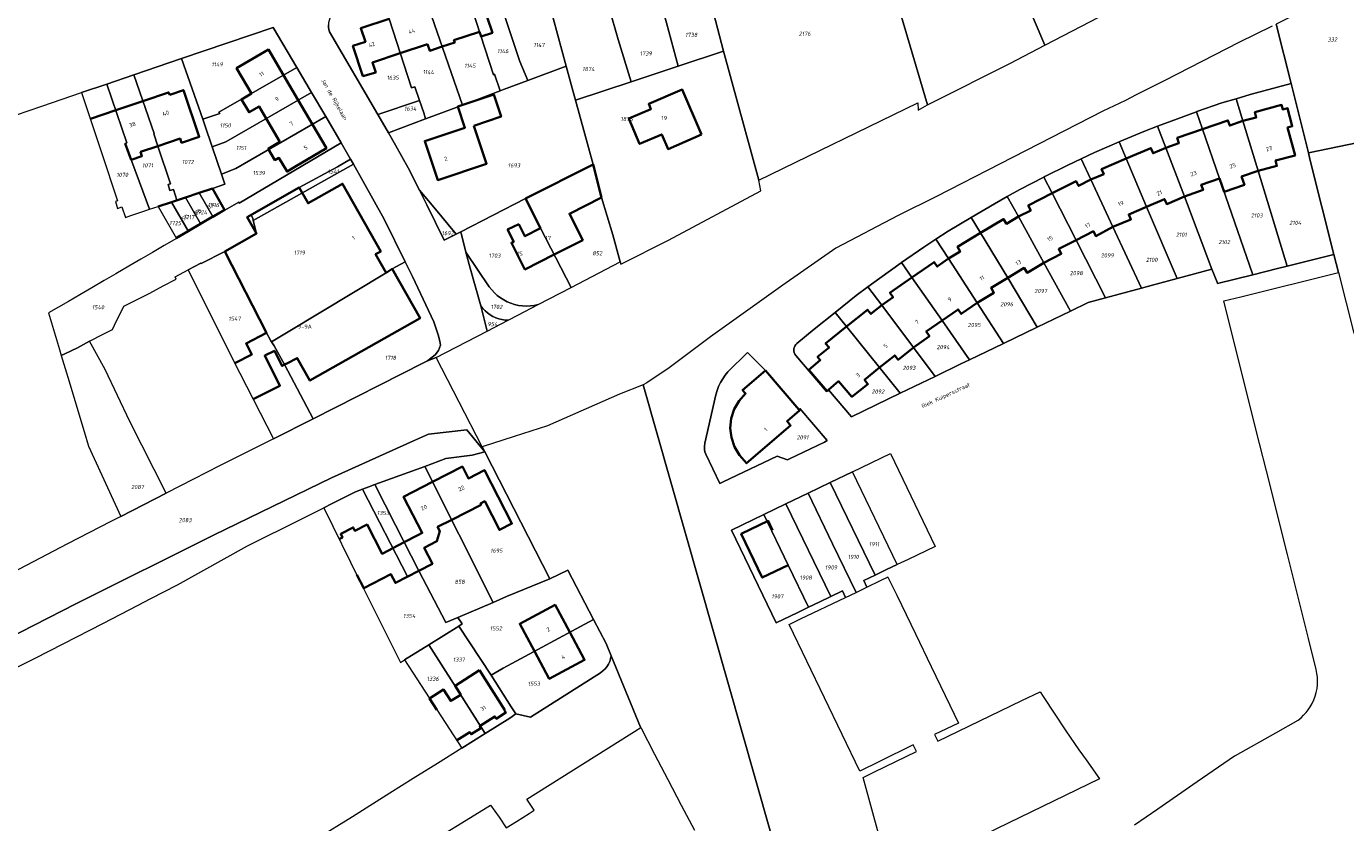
# Model space of a CAD drawing. Header units: metres. Extents: x 125062 to 132125, y 450617 to 454542.
# Tile 3 of 34: x 125256 to 125545, y 451141 to 451315. Entities that reach past the tile are written whole.
import ezdxf
from ezdxf.enums import TextEntityAlignment as Align

# ---------------------------------------------------------------- set-up
doc = ezdxf.new("R2010")
doc.units = ezdxf.units.M
doc.layers.get('Defpoints').update_dxf_attribs({"color": 151})
for name, color, linetype, lineweight in [('B-XX-KG-GRENS_PERCEEL-GV', 150, 'Continuous', 18), ('B-XX-KG-GRENS_PERCEEL-S', 150, 'Continuous', 25), ('B-XX-OG-BEBOUWING-G', 7, 'Continuous', 35), ('B-XX-OG-BEBOUWING_HUISNUMMER-T18', 7, 'Continuous', 18), ('B-XX-OG-BEBOUWING_STRAATNAAM-T18', 7, 'Continuous', 18)]:
    doc.layers.add(name, color=color, linetype=linetype, lineweight=lineweight)
doc.styles.add('NLCS-ISO', font='NLCS-ISO.ttf', dxfattribs={"height": 1.8})
doc.styles.add('NLCS-ISO-M-T18', font='NLCS-ISO.ttf', dxfattribs={"height": 1.8})

# ---------------------------------------------------------------- blocks, each defined once
blk = doc.blocks.new('SKG-PERCEELNUMMER-SO')
at = {"layer": 'Defpoints'}
blk.add_point((0, 0), dxfattribs=at)
at = {"style": 'NLCS-ISO', "oblique": 10, "flags": 1}
blk.add_attdef('GEMEENTECODE', text='', height=1.8, dxfattribs=at).set_placement((-0.5, 2.55), align=Align.MIDDLE_RIGHT)
at = {"style": 'NLCS-ISO', "oblique": 10}
blk.add_attdef('PERCEELNUMMER', text='', height=1.8, dxfattribs=at).set_placement((0, 0), align=Align.MIDDLE_CENTER)
at = {"style": 'NLCS-ISO', "oblique": 10, "flags": 1}
blk.add_attdef('SECTIE', text='', height=1.8, dxfattribs=at).set_placement((0.5, 2.5), align=Align.MIDDLE_LEFT)

msp = doc.modelspace()

# ---------------------------------------------------------------- linework, layer by layer
at = {"layer": 'B-XX-KG-GRENS_PERCEEL-GV'}
for points in [[(125397.104, 451353.892), (125397.769, 451351.475), (125399.871, 451343.834), (125404.68, 451326.35), (125406.45, 451320.11), (125409.059, 451310.045), (125416.801, 451281.821), (125451.586, 451298.782), (125451.701, 451297.182), (125453.737, 451298.289), (125442.734, 451335.693), (125438.795, 451349.081), (125438.236, 451350.983), (125434.284, 451364.742), (125417.549, 451359.819)], [(125479.415, 451311.348), (125489.401, 451316.575), (125494.344, 451319.145), (125493.367, 451323.023), (125492.453, 451325.793), (125487.234, 451345.642), (125484.221, 451357.104), (125464.342, 451346.845)], [(125453.737, 451298.289), (125454.611, 451298.764), (125471.792, 451307.358), (125479.415, 451311.348), (125464.342, 451346.845), (125442.734, 451335.693)], [(125399.871, 451343.834), (125389.436, 451340.438), (125394.61, 451323.11), (125396.54, 451316.25), (125399.143, 451306.771), (125409.059, 451310.045), (125406.45, 451320.11), (125404.68, 451326.35)], [(125378.733, 451336.955), (125384.03, 451319.49), (125386.01, 451312.65), (125388.844, 451303.37), (125399.143, 451306.771), (125396.54, 451316.25), (125394.61, 451323.11), (125389.436, 451340.438)], [(125367.454, 451333.284), (125368.923, 451327.915), (125374.608, 451306.812), (125376.132, 451301.155), (125376.63, 451299.336), (125388.844, 451303.37), (125386.01, 451312.65), (125384.03, 451319.49), (125378.733, 451336.955)], [(125357.175, 451329.864), (125364.476, 451307.8), (125366.193, 451303.661), (125374.608, 451306.812), (125368.923, 451327.915), (125367.454, 451333.284), (125365.852, 451332.763)], [(125351.242, 451327.883), (125358.696, 451304.899), (125358.874, 451305.018), (125360.148, 451301.396), (125360.892, 451301.677), (125366.193, 451303.661), (125364.476, 451307.8), (125357.175, 451329.864)], [(125351.872, 451298.278), (125360.148, 451301.396), (125358.874, 451305.018), (125358.696, 451304.899), (125351.242, 451327.883), (125345.355, 451325.916), (125342.609, 451325.005)], [(125530.093, 451315.953), (125533.354, 451302.964), (125537.164, 451287.787), (125550.254, 451290.543), (125555.749, 451291.567), (125553.279, 451303.259), (125551.123, 451315.77), (125552.038, 451318.597), (125550.362, 451326.383), (125540.102, 451320.995)], [(125334.204, 451322.215), (125340.689, 451302.021), (125341.473, 451302.283), (125342.489, 451299.24), (125343.394, 451296.529), (125343.809, 451295.244), (125345.996, 451296.064), (125351.872, 451298.278), (125342.609, 451325.005)], [(125322.781, 451314.311), (125333.364, 451296.164), (125342.489, 451299.24), (125341.473, 451302.283), (125340.689, 451302.021), (125334.204, 451322.215), (125324.08, 451318.854), (125323.692, 451318.526), (125323.351, 451318.15), (125323.062, 451317.733), (125322.829, 451317.281), (125322.658, 451316.803), (125322.551, 451316.307), (125322.509, 451315.801), (125322.534, 451315.294), (125322.625, 451314.794)], [(125294.986, 451295.147), (125298.725, 451296.441), (125298.547, 451296.68), (125315.631, 451306.481), (125310.459, 451315.282), (125290.354, 451308.438)], [(125289.333, 451277.423), (125291.224, 451278.052), (125294.202, 451279.043), (125297.143, 451280.022), (125299.855, 451280.924), (125299.102, 451283.128), (125297.062, 451289.098), (125295.445, 451293.831), (125294.986, 451295.147), (125290.354, 451308.438), (125279.919, 451304.886), (125284.333, 451292.021), (125284.253, 451291.99), (125285.165, 451289.293), (125287.918, 451280.99), (125287.441, 451280.872), (125287.796, 451279.561), (125288.63, 451279.797)], [(125416.801, 451281.821), (125409.059, 451310.045), (125399.143, 451306.771), (125388.844, 451303.37), (125376.63, 451299.336), (125380.474, 451285.278), (125382.326, 451278.033), (125384.794, 451269.856), (125386.435, 451263.958), (125386.557, 451263.432), (125397.016, 451268.668), (125417.261, 451279.519)], [(125315.631, 451306.481), (125298.547, 451296.68), (125298.725, 451296.441), (125294.986, 451295.147), (125295.445, 451293.831), (125297.062, 451289.098), (125300.082, 451290.244), (125318.854, 451300.995)], [(125376.63, 451299.336), (125376.132, 451301.155), (125374.608, 451306.812), (125366.193, 451303.661), (125360.892, 451301.677), (125360.148, 451301.396), (125351.872, 451298.278), (125345.996, 451296.064), (125343.809, 451295.244), (125335.676, 451292.199), (125337.24, 451289.517), (125339.956, 451284.532), (125342.443, 451279.604), (125345.599, 451275.937), (125350.493, 451269.993), (125351.528, 451270.525), (125365.696, 451277.802), (125380.474, 451285.278)], [(125278.062, 451273.672), (125279.223, 451274.058), (125282.292, 451275.08), (125283.367, 451275.438), (125278.031, 451289.886), (125278.395, 451290.009), (125273.961, 451302.858), (125268.473, 451300.99), (125272.755, 451288.102), (125276.3, 451277.273), (125275.883, 451277.155), (125276.357, 451275.605), (125277.25, 451275.96)], [(125285.245, 451276.062), (125288.136, 451277.024), (125289.333, 451277.423), (125288.63, 451279.797), (125287.796, 451279.561), (125287.441, 451280.872), (125287.918, 451280.99), (125285.165, 451289.293), (125284.253, 451291.99), (125284.333, 451292.021), (125279.919, 451304.886), (125273.961, 451302.858), (125278.395, 451290.009), (125278.031, 451289.886), (125283.367, 451275.438)], [(125533.354, 451302.964), (125524.391, 451300.572), (125521.296, 451299.658), (125522.788, 451294.783), (125526.128, 451283.866), (125532.509, 451263.008), (125542.744, 451265.566), (125537.501, 451286.445), (125537.164, 451287.787)], [(125559.223, 451279.871), (125553.279, 451303.259), (125555.749, 451291.567), (125550.254, 451290.543), (125537.164, 451287.787), (125537.501, 451286.445), (125542.744, 451265.566), (125543.738, 451261.606), (125547.077, 451248.305), (125560.248, 451251.832), (125565.96, 451253.363), (125562.278, 451267.852)], [(125299.102, 451283.128), (125302.213, 451284.402), (125321.947, 451295.731), (125318.854, 451300.995), (125300.082, 451290.244), (125297.062, 451289.098)], [(125521.296, 451299.658), (125518.219, 451298.75), (125512.707, 451296.84), (125512.644, 451296.817), (125513.968, 451292.987), (125517.694, 451282.21), (125524.985, 451261.122), (125530.398, 451262.48), (125532.509, 451263.008), (125526.128, 451283.866), (125522.788, 451294.783)], [(125335.676, 451292.199), (125343.809, 451295.244), (125343.394, 451296.529), (125342.489, 451299.24), (125333.364, 451296.164)], [(125512.644, 451296.817), (125507.13, 451294.776), (125504.128, 451293.617), (125505.93, 451288.937), (125510.038, 451278.271), (125515.989, 451262.336), (125517.141, 451259.481), (125517.215, 451259.172), (125524.985, 451261.122), (125517.694, 451282.21), (125513.968, 451292.987)], [(125297.143, 451280.022), (125299.853, 451275.235), (125302.87, 451276.992), (125302.991, 451276.82), (125325.302, 451290.022), (125321.947, 451295.731), (125302.213, 451284.402), (125299.102, 451283.128), (125299.855, 451280.924)], [(125504.128, 451293.617), (125501.135, 451292.461), (125495.87, 451290.272), (125495.7, 451290.197), (125497.255, 451286.535), (125501.727, 451276.003), (125508.397, 451260.294), (125515.989, 451262.336), (125510.038, 451278.271), (125505.93, 451288.937)], [(125261.213, 451252.739), (125263.613, 451244.736), (125264.017, 451243.404), (125264.809, 451243.764), (125267.557, 451245.085), (125270.228, 451246.532), (125273.221, 451248.06), (125275.24, 451249.154), (125275.687, 451250.069), (125277.716, 451254.224), (125280.38, 451255.561), (125283.383, 451257.068), (125286.319, 451258.658), (125289.199, 451260.175), (125288.936, 451260.675), (125291.822, 451262.195), (125294.582, 451263.648), (125294.639, 451263.539), (125299.808, 451266.218), (125306.76, 451270.134), (125306.059, 451272.961), (125305.942, 451273.434), (125305.631, 451274.233), (125316.146, 451280.18), (125324.504, 451284.77), (125327.367, 451286.409), (125325.302, 451290.022), (125302.991, 451276.82), (125302.87, 451276.992), (125299.853, 451275.235), (125297.27, 451273.732), (125294.558, 451272.153), (125291.908, 451270.61), (125289.248, 451269.061), (125286.587, 451267.512), (125283.98, 451265.994), (125281.444, 451264.518), (125278.779, 451262.966), (125275.959, 451261.324), (125273.4, 451259.834), (125270.674, 451258.247), (125268.082, 451256.738), (125265.585, 451255.284)], [(125495.7, 451290.197), (125490.328, 451287.845), (125487.402, 451286.491), (125489.516, 451281.953), (125494.351, 451271.575), (125500.587, 451258.189), (125502.703, 451258.763), (125508.397, 451260.294), (125501.727, 451276.003), (125497.255, 451286.535)], [(125306.059, 451272.961), (125306.76, 451270.134), (125299.808, 451266.218), (125308.942, 451248.365), (125309.877, 451246.625), (125310.033, 451246.408), (125313.692, 451248.638), (125335.145, 451261.555), (125336.504, 451262.395), (125339.37, 451263.918), (125334.729, 451273.304), (125330.141, 451281.553), (125327.985, 451285.328)], [(125327.985, 451285.328), (125327.367, 451286.409), (125324.504, 451284.77), (125316.146, 451280.18), (125305.631, 451274.233), (125305.942, 451273.434), (125306.059, 451272.961)], [(125382.326, 451278.033), (125380.474, 451285.278), (125365.696, 451277.802), (125368.989, 451271.293), (125375.67, 451258.329), (125386.435, 451263.958), (125384.794, 451269.856)], [(125487.402, 451286.491), (125484.484, 451285.14), (125479.407, 451282.614), (125479.211, 451282.512), (125481.029, 451278.946), (125486.255, 451268.693), (125492.7, 451256.049), (125500.587, 451258.189), (125494.351, 451271.575), (125489.516, 451281.953)], [(125479.211, 451282.512), (125473.976, 451279.776), (125471.2, 451278.233), (125473.632, 451273.833), (125479.207, 451263.747), (125485.058, 451253.163), (125488.918, 451255.023), (125492.7, 451256.049), (125486.255, 451268.693), (125481.029, 451278.946)], [(125294.202, 451279.043), (125297.27, 451273.732), (125299.853, 451275.235), (125297.143, 451280.022)], [(125342.443, 451279.604), (125344.052, 451276.418), (125347.906, 451268.665), (125350.493, 451269.993), (125345.599, 451275.937)], [(125288.136, 451277.024), (125285.245, 451276.062), (125289.248, 451269.061), (125291.908, 451270.61)], [(125288.136, 451277.024), (125291.908, 451270.61), (125294.558, 451272.153), (125291.224, 451278.052), (125289.333, 451277.423)], [(125291.224, 451278.052), (125294.558, 451272.153), (125297.27, 451273.732), (125294.202, 451279.043)], [(125357.749, 451258.487), (125358.279, 451257.802), (125358.866, 451257.165), (125359.505, 451256.581), (125360.193, 451256.054), (125360.923, 451255.588), (125361.691, 451255.187), (125362.49, 451254.854), (125363.315, 451254.591), (125364.16, 451254.4), (125365.018, 451254.282), (125365.884, 451254.239), (125366.749, 451254.271), (125367.609, 451254.377), (125368.456, 451254.557), (125375.67, 451258.329), (125368.989, 451271.293), (125365.696, 451277.802), (125351.528, 451270.525), (125352.653, 451266.069)], [(125471.2, 451278.233), (125468.378, 451276.665), (125463.319, 451273.639), (125465.352, 451270.263), (125471.292, 451260.4), (125477.767, 451249.649), (125485.058, 451253.163), (125479.207, 451263.747), (125473.632, 451273.833)], [(125470.363, 451246.08), (125477.767, 451249.649), (125471.292, 451260.4), (125465.352, 451270.263), (125463.319, 451273.639), (125458.271, 451270.619), (125455.587, 451268.866), (125458.33, 451264.636), (125464.602, 451254.964)], [(125462.939, 451242.502), (125470.363, 451246.08), (125464.602, 451254.964), (125458.33, 451264.636), (125455.587, 451268.866), (125452.923, 451267.126), (125448.036, 451263.788), (125450.329, 451260.513), (125456.938, 451251.073)], [(125299.808, 451266.218), (125294.639, 451263.539), (125294.582, 451263.648), (125291.822, 451262.195), (125301.653, 451242.421), (125310.516, 451225.185), (125319.178, 451229.552), (125312.936, 451241.435), (125310.649, 451245.55), (125310.033, 451246.408), (125309.877, 451246.625), (125308.942, 451248.365)], [(125357.749, 451258.487), (125352.653, 451266.069), (125353.55, 451262.515), (125355.915, 451254.29), (125356.344, 451253.732), (125356.824, 451253.218), (125357.351, 451252.752), (125357.92, 451252.339), (125358.527, 451251.982), (125359.164, 451251.686), (125359.828, 451251.452), (125360.511, 451251.282), (125361.206, 451251.179), (125361.909, 451251.143), (125364.034, 451252.245), (125368.456, 451254.557), (125367.609, 451254.377), (125366.749, 451254.271), (125365.884, 451254.239), (125365.018, 451254.282), (125364.16, 451254.4), (125363.315, 451254.591), (125362.49, 451254.854), (125361.691, 451255.187), (125360.923, 451255.588), (125360.193, 451256.054), (125359.505, 451256.581), (125358.866, 451257.165), (125358.279, 451257.802)], [(125310.033, 451246.408), (125310.649, 451245.55), (125312.936, 451241.435), (125319.178, 451229.552), (125343.321, 451241.831), (125344.22, 451242.285), (125344.972, 451242.866), (125345.916, 451243.54), (125346.642, 451244.515), (125347.07, 451245.711), (125346.896, 451246.591), (125346.571, 451247.914), (125345.608, 451250.807), (125340.939, 451260.743), (125339.37, 451263.918), (125336.504, 451262.395), (125335.145, 451261.555), (125313.692, 451248.638)], [(125455.387, 451238.859), (125461.052, 451241.593), (125462.939, 451242.502), (125456.938, 451251.073), (125450.329, 451260.513), (125448.036, 451263.788), (125447.972, 451263.744), (125443.255, 451260.379), (125440.691, 451258.45), (125443.708, 451254.428), (125450.631, 451245.199)], [(125433.505, 451252.862), (125436.003, 451249.763), (125443.247, 451240.777), (125447.76, 451235.178), (125455.387, 451238.859), (125450.631, 451245.199), (125443.708, 451254.428), (125440.691, 451258.45), (125438.139, 451256.531)], [(125355.915, 451254.29), (125357.32, 451248.762), (125361.909, 451251.143), (125361.206, 451251.179), (125360.511, 451251.282), (125359.828, 451251.452), (125359.164, 451251.686), (125358.527, 451251.982), (125357.92, 451252.339), (125357.351, 451252.752), (125356.824, 451253.218), (125356.344, 451253.732)], [(125432.014, 451235.898), (125437.091, 451230.029), (125447.76, 451235.178), (125443.247, 451240.777), (125436.003, 451249.763), (125433.505, 451252.862), (125428.875, 451249.197), (125425.13, 451246.068), (125424.877, 451245.802), (125424.679, 451245.494), (125424.542, 451245.154), (125424.472, 451244.795), (125424.47, 451244.428), (125424.537, 451244.068), (125424.67, 451243.726), (125424.865, 451243.416), (125431.595, 451235.529)], [(125264.017, 451243.404), (125265.442, 451238.707), (125269.055, 451226.796), (125270.012, 451223.557), (125277.034, 451208.197), (125287.019, 451213.283), (125279.002, 451228.97), (125273.607, 451240.36), (125270.228, 451246.532), (125267.557, 451245.085), (125264.809, 451243.764)], [(125431.548, 451224.65), (125431.746, 451224.831), (125425.767, 451231.831), (125425.524, 451231.624), (125418.249, 451240.141), (125414.339, 451244.101), (125410.027, 451239.849), (125409.42, 451239.113), (125408.875, 451238.331), (125408.396, 451237.506), (125407.984, 451236.646), (125407.645, 451235.755), (125407.378, 451234.839), (125404.958, 451224.191), (125404.864, 451223.467), (125404.865, 451222.871), (125404.964, 451222.349), (125405.187, 451221.786), (125408.22, 451215.38), (125408.954, 451215.728), (125420.834, 451221.358), (125423.085, 451220.567), (125423.537, 451220.781), (125431.183, 451224.455)], [(125404.865, 451222.871), (125404.864, 451223.467), (125404.958, 451224.191), (125407.378, 451234.839), (125407.645, 451235.755), (125407.984, 451236.646), (125408.396, 451237.506), (125408.875, 451238.331), (125409.42, 451239.113), (125410.027, 451239.849), (125414.339, 451244.101), (125418.249, 451240.141), (125425.524, 451231.624), (125425.767, 451231.831), (125431.746, 451224.831), (125431.548, 451224.65), (125431.183, 451224.455), (125423.537, 451220.781), (125423.085, 451220.567), (125420.834, 451221.358), (125408.954, 451215.728), (125408.22, 451215.38), (125405.187, 451221.786), (125404.964, 451222.349)], [(125371.016, 451194.49), (125356.758, 451222.301), (125354.003, 451221.603), (125348.246, 451220.834), (125343.64, 451219.15), (125358.634, 451189.369), (125361.562, 451190.614)], [(125350.876, 451186.069), (125358.634, 451189.369), (125343.64, 451219.15), (125332.675, 451215.142), (125337.183, 451206.288), (125342.35, 451196.288), (125348.214, 451184.937)], [(125447.116, 451197.647), (125437.333, 451217.947), (125432.435, 451215.592), (125442.258, 451195.344), (125444.318, 451196.312), (125444.773, 451196.526)], [(125351.054, 451184.17), (125351.786, 451184.629), (125350.876, 451186.069), (125348.214, 451184.937), (125342.35, 451196.288), (125339.842, 451194.992), (125329.976, 451214.157), (125328.427, 451213.592), (125323.213, 451210.948), (125321.495, 451210.092), (125329.36, 451194.163), (125338.279, 451176.168), (125339.201, 451176.745), (125344.488, 451180.058)], [(125329.976, 451214.157), (125339.842, 451194.992), (125342.35, 451196.288), (125337.183, 451206.288), (125332.675, 451215.142), (125331.393, 451214.673)], [(125438.136, 451191.554), (125432.928, 451202.206), (125427.57, 451213.253), (125422.703, 451210.913), (125432.54, 451190.631), (125435.088, 451191.86), (125435.797, 451190.412)], [(125440.473, 451192.694), (125439.753, 451194.166), (125442.258, 451195.344), (125432.435, 451215.592), (125427.57, 451213.253), (125432.928, 451202.206), (125438.136, 451191.554)], [(125432.54, 451190.631), (125422.703, 451210.913), (125417.868, 451208.588), (125423.196, 451197.523), (125427.661, 451188.285), (125430.005, 451189.409)], [(125427.661, 451188.285), (125423.196, 451197.523), (125417.868, 451208.588), (125410.821, 451205.2), (125420.575, 451184.886), (125425.314, 451187.159)], [(125371.016, 451194.49), (125361.562, 451190.614), (125358.634, 451189.369), (125350.876, 451186.069), (125351.786, 451184.629), (125351.054, 451184.17), (125358.149, 451173.407), (125360.806, 451174.936), (125380.601, 451185.618), (125374.953, 451196.416)], [(125356.847, 451160.637), (125362.25, 451164.022), (125363.536, 451164.934), (125362.54, 451166.517), (125358.149, 451173.407), (125351.054, 451184.17), (125344.488, 451180.058), (125350.448, 451170.817)], [(125382.13, 451173.968), (125382.643, 451174.349), (125383.107, 451174.789), (125383.514, 451175.282), (125383.858, 451175.821), (125384.135, 451176.397), (125384.34, 451177.002), (125384.471, 451177.628), (125383.352, 451180.36), (125380.601, 451185.618), (125360.806, 451174.936), (125358.149, 451173.407), (125362.54, 451166.517), (125363.536, 451164.934), (125366.789, 451164.194)], [(125351.713, 451157.422), (125356.847, 451160.637), (125350.448, 451170.817), (125344.488, 451180.058), (125339.201, 451176.745)]]:
    msp.add_lwpolyline(points, close=True, dxfattribs=at)
for points in [[(125254.178, 451296.124), (125256.801, 451297.017), (125259.728, 451298.013), (125268.473, 451300.99), (125273.961, 451302.858), (125279.919, 451304.886), (125290.354, 451308.438), (125310.459, 451315.282), (125315.631, 451306.481), (125318.854, 451300.995), (125321.947, 451295.731), (125325.302, 451290.022), (125327.367, 451286.409), (125327.985, 451285.328), (125330.141, 451281.553), (125334.729, 451273.304), (125339.37, 451263.918), (125340.939, 451260.743), (125345.608, 451250.807), (125346.571, 451247.914), (125346.896, 451246.591), (125347.07, 451245.711), (125346.642, 451244.515), (125345.916, 451243.54), (125344.972, 451242.866), (125344.22, 451242.285), (125346.124, 451242.955), (125357.32, 451248.762), (125355.915, 451254.29), (125353.55, 451262.515), (125352.653, 451266.069), (125351.528, 451270.525), (125350.493, 451269.993), (125347.906, 451268.665), (125344.052, 451276.418), (125342.443, 451279.604), (125339.956, 451284.532), (125337.24, 451289.517), (125335.676, 451292.199), (125333.364, 451296.164), (125322.781, 451314.311), (125322.625, 451314.794), (125322.534, 451315.294), (125322.509, 451315.801)], [(125529.216, 451315.512), (125521.893, 451311.957), (125505.688, 451303.681), (125499.409, 451300.481), (125497.059, 451299.283), (125492.119, 451296.913), (125469.618, 451285.401), (125455.671, 451278.211), (125447.293, 451274.062), (125433.646, 451266.945), (125422.044, 451258.841), (125406.22, 451247.537), (125397.15, 451240.717), (125392.229, 451237.472), (125391.426, 451236.977), (125440.774, 451063.71)], [(125499.031, 451140.661), (125504.168, 451144.185), (125512.808, 451150.111), (125520.983, 451155.722), (125521.173, 451155.829), (125530.004, 451160.821), (125534.921, 451163.601), (125535.535, 451164.096), (125536.11, 451164.635), (125536.644, 451165.215), (125537.132, 451165.834), (125537.574, 451166.487), (125537.997, 451167.233), (125538.359, 451168.011), (125538.657, 451168.816), (125538.889, 451169.642), (125539.054, 451170.483), (125539.15, 451171.336), (125539.176, 451172.166), (125539.138, 451172.996), (125539.035, 451173.82), (125538.868, 451174.633), (125537.159, 451181.457), (125532.554, 451199.844), (125527.96, 451218.188), (125526.457, 451224.189), (125523.249, 451236.916), (125518.597, 451255.371), (125522.386, 451256.269), (125543.738, 451261.606), (125542.744, 451265.566), (125532.509, 451263.008), (125530.398, 451262.48), (125524.985, 451261.122), (125517.215, 451259.172), (125517.141, 451259.481), (125515.989, 451262.336), (125508.397, 451260.294), (125502.703, 451258.763), (125500.587, 451258.189), (125492.7, 451256.049), (125488.918, 451255.023), (125485.058, 451253.163), (125477.767, 451249.649), (125470.363, 451246.08), (125462.939, 451242.502), (125461.052, 451241.593), (125455.387, 451238.859), (125447.76, 451235.178), (125437.091, 451230.029), (125432.014, 451235.898), (125431.595, 451235.529), (125424.865, 451243.416), (125424.67, 451243.726), (125424.537, 451244.068), (125424.47, 451244.428), (125424.472, 451244.795), (125424.542, 451245.154), (125424.679, 451245.494), (125424.877, 451245.802), (125425.13, 451246.068), (125428.875, 451249.197), (125433.505, 451252.862), (125438.139, 451256.531), (125440.691, 451258.45), (125443.255, 451260.379), (125447.972, 451263.744), (125448.036, 451263.788), (125452.923, 451267.126), (125455.587, 451268.866), (125458.271, 451270.619), (125463.319, 451273.639), (125468.378, 451276.665), (125471.2, 451278.233), (125473.976, 451279.776), (125479.211, 451282.512), (125479.407, 451282.614), (125484.484, 451285.14), (125487.402, 451286.491), (125490.328, 451287.845), (125495.7, 451290.197), (125495.87, 451290.272), (125501.135, 451292.461), (125504.128, 451293.617), (125507.13, 451294.776), (125512.644, 451296.817), (125512.707, 451296.84), (125518.219, 451298.75), (125521.296, 451299.658), (125524.391, 451300.572), (125533.354, 451302.964), (125530.093, 451315.953)], [(125233.775, 451171.996), (125267.223, 451189.038), (125297.338, 451204.106), (125323.183, 451216.65), (125341.13, 451224.731), (125344.424, 451226.183), (125352.855, 451227.123), (125356.758, 451222.301), (125356.175, 451223.438), (125346.124, 451242.955), (125344.22, 451242.285), (125343.321, 451241.831), (125319.178, 451229.552), (125310.516, 451225.185), (125304.534, 451222.178), (125300.601, 451220.201), (125298.694, 451219.23), (125292.967, 451216.313), (125287.019, 451213.283), (125277.034, 451208.197), (125275.327, 451207.328), (125274.877, 451207.094), (125265.368, 451202.147), (125248.717, 451193.485)], [(125440.774, 451063.71), (125391.426, 451236.977), (125386.263, 451234.984), (125370.492, 451228.03), (125363.226, 451225.7), (125356.175, 451223.438), (125356.758, 451222.301), (125371.016, 451194.49), (125374.953, 451196.416), (125380.601, 451185.618), (125383.352, 451180.36), (125384.471, 451177.628), (125390.859, 451162.035), (125390.914, 451161.929), (125393.951, 451156.126), (125396.849, 451150.589), (125399.804, 451144.942), (125402.676, 451139.453)], [(125249.228, 451172.586), (125258.302, 451177.176), (125264.434, 451180.278), (125273.284, 451184.837), (125280.683, 451188.649), (125283.665, 451190.187), (125289.489, 451193.191), (125304.8, 451201.769), (125305.943, 451202.339), (125315.505, 451207.106), (125321.495, 451210.092), (125323.213, 451210.948), (125328.427, 451213.592), (125329.976, 451214.157), (125331.393, 451214.673), (125332.675, 451215.142), (125343.64, 451219.15), (125348.246, 451220.834), (125354.003, 451221.603), (125356.758, 451222.301), (125352.855, 451227.123), (125344.424, 451226.183), (125341.13, 451224.731), (125323.183, 451216.65), (125297.338, 451204.106), (125267.223, 451189.038), (125233.775, 451171.996)], [(125444.915, 451131.813), (125439.621, 451151.021), (125442.132, 451152.248), (125446.8, 451154.498), (125451.323, 451156.69), (125450.608, 451158.157), (125443.241, 451154.509), (125438.93, 451152.417), (125423.462, 451184.511), (125425.949, 451185.723), (125435.797, 451190.412), (125435.088, 451191.86), (125432.54, 451190.631), (125430.005, 451189.409), (125427.661, 451188.285), (125425.314, 451187.159), (125420.575, 451184.886), (125410.821, 451205.2), (125417.868, 451208.588), (125422.703, 451210.913), (125427.57, 451213.253), (125432.435, 451215.592), (125437.333, 451217.947), (125445.615, 451221.929), (125455.404, 451201.62), (125449.461, 451198.769), (125447.116, 451197.647), (125444.773, 451196.526), (125444.318, 451196.312), (125442.258, 451195.344), (125439.753, 451194.166), (125440.473, 451192.694), (125443.449, 451194.148), (125445.082, 451194.926), (125445.03, 451194.892), (125447.005, 451190.955), (125451.086, 451182.48), (125454.539, 451175.353), (125458.631, 451166.872), (125460.551, 451162.898), (125455.288, 451160.426), (125456.001, 451158.959), (125460.506, 451161.143), (125465.18, 451163.385), (125469.708, 451165.595), (125474.38, 451167.849), (125478.433, 451169.791), (125479.085, 451168.727), (125484.063, 451161.208), (125486.899, 451157.085), (125488.49, 451154.864), (125491.423, 451150.705), (125448.835, 451130.071)], [(125347.234, 451138.292), (125352.716, 451141.687), (125358.007, 451144.964), (125359.948, 451142.301), (125361.429, 451139.982), (125363.705, 451141.408), (125366.466, 451143.14), (125367.569, 451143.841), (125366.011, 451146.29), (125390.914, 451161.929), (125390.859, 451162.035), (125384.471, 451177.628), (125384.34, 451177.002), (125384.135, 451176.397), (125383.858, 451175.821), (125383.514, 451175.282), (125383.107, 451174.789), (125382.643, 451174.349), (125382.13, 451173.968), (125366.789, 451164.194), (125363.536, 451164.934), (125362.25, 451164.022), (125356.847, 451160.637), (125351.713, 451157.422), (125346.408, 451154.099), (125341.079, 451150.76), (125335.953, 451147.549), (125327.786, 451142.433), (125319.991, 451137.551)]]:
    msp.add_lwpolyline(points, dxfattribs=at)
at = {"layer": 'B-XX-OG-BEBOUWING-G'}
for points in [[(125335.829, 451317.153), (125329.624, 451315.074), (125330.612, 451312.125), (125327.873, 451311.208), (125330.088, 451304.597), (125332.876, 451305.42), (125332.161, 451307.554), (125338.256, 451309.596)], [(125355.637, 451314.331), (125355.981, 451313.271), (125358.45, 451314.099), (125357.296, 451317.545), (125360.857, 451318.738)], [(125347.441, 451311.063), (125350.184, 451311.982), (125350.027, 451312.452), (125355.637, 451314.331)], [(125338.256, 451309.596), (125344.237, 451311.6)], [(125344.237, 451311.6), (125344.722, 451310.152), (125347.441, 451311.063)], [(125312.676, 451304.785), (125309.368, 451310.401), (125302.424, 451306.311), (125305.685, 451300.775)], [(125315.903, 451299.305), (125312.676, 451304.785)], [(125285.165, 451289.293), (125290.038, 451290.941), (125290.35, 451290.02), (125294.23, 451291.332), (125290.78, 451301.534), (125287.804, 451300.528), (125287.533, 451301.036), (125281.894, 451299.129)], [(125305.685, 451300.775), (125303.494, 451299.484), (125305.136, 451296.696), (125307.327, 451297.987), (125308.91, 451295.3)], [(125275.942, 451297.117), (125270.384, 451295.237)], [(125281.894, 451299.129), (125275.942, 451297.117)], [(125319.003, 451294.041), (125315.903, 451299.305)], [(125526.128, 451283.866), (125530.26, 451284.952), (125529.95, 451286.105), (125534.234, 451287.244), (125532.601, 451293.366), (125533.624, 451293.627), (125532.578, 451297.564), (125531.556, 451297.284), (125531.282, 451298.285), (125525.431, 451296.709), (125525.73, 451295.544), (125522.788, 451294.783)], [(125308.91, 451295.3), (125311.892, 451290.236)], [(125311.892, 451290.236), (125309.332, 451288.715), (125310.822, 451286.207), (125311.686, 451286.681), (125313.464, 451283.717), (125315.148, 451284.709), (125322.091, 451288.799), (125319.003, 451294.041)], [(125522.788, 451294.783), (125519.925, 451293.79), (125519.532, 451294.921), (125513.968, 451292.987)], [(125513.968, 451292.987), (125508.414, 451291.057), (125508.804, 451289.923), (125505.93, 451288.937)], [(125278.031, 451289.886), (125279.355, 451286.302), (125281.691, 451287.092), (125281.379, 451288.013), (125285.165, 451289.293)], [(125505.93, 451288.937), (125503.141, 451287.729), (125502.677, 451288.836), (125497.255, 451286.535)], [(125371.961, 451265.526), (125378.217, 451268.691), (125375.291, 451274.475), (125382.326, 451278.033), (125380.474, 451285.278), (125365.696, 451277.802), (125368.989, 451271.293)], [(125497.255, 451286.535), (125491.85, 451284.242), (125492.324, 451283.147), (125489.516, 451281.953)], [(125510.038, 451278.271), (125514.074, 451279.682), (125513.679, 451280.816), (125517.694, 451282.21)], [(125517.694, 451282.21), (125518.705, 451279.291), (125523.129, 451280.823), (125522.509, 451282.613), (125526.128, 451283.866)], [(125297.143, 451280.022), (125294.202, 451279.043)], [(125299.794, 451275.339), (125297.143, 451280.022)], [(125335.145, 451261.555), (125332.869, 451265.579), (125333.99, 451266.213), (125325.614, 451281.019), (125318.081, 451276.759), (125316.146, 451280.18), (125304.73, 451273.723), (125306.76, 451270.134), (125299.815, 451266.205)], [(125489.516, 451281.953), (125486.81, 451280.565), (125486.262, 451281.633), (125481.029, 451278.946)], [(125288.136, 451277.024), (125285.245, 451276.062)], [(125291.224, 451278.052), (125288.136, 451277.024)], [(125294.202, 451279.043), (125291.224, 451278.052)], [(125481.029, 451278.946), (125475.789, 451276.256), (125476.333, 451275.202), (125473.632, 451273.833)], [(125501.727, 451276.003), (125505.655, 451277.675), (125506.121, 451276.573), (125510.038, 451278.271)], [(125294.499, 451272.257), (125297.21, 451273.835)], [(125297.21, 451273.835), (125299.794, 451275.339)], [(125473.632, 451273.833), (125471.018, 451272.264), (125470.402, 451273.294), (125465.352, 451270.263)], [(125494.351, 451271.575), (125498.287, 451273.233), (125497.817, 451274.338), (125501.727, 451276.003)], [(125289.188, 451269.165), (125291.847, 451270.713)], [(125291.847, 451270.713), (125294.499, 451272.257)], [(125364.196, 451272.219), (125361.774, 451270.994), (125363.123, 451268.328), (125362.619, 451268.099), (125365.559, 451262.288), (125371.961, 451265.526)], [(125368.989, 451271.293), (125365.546, 451269.551), (125364.196, 451272.219)], [(125486.255, 451268.693), (125490.054, 451270.632), (125490.587, 451269.592), (125494.351, 451271.575)], [(125465.352, 451270.263), (125460.303, 451267.232), (125460.919, 451266.217), (125458.33, 451264.636)], [(125479.207, 451263.747), (125483.016, 451265.692), (125482.47, 451266.761), (125486.255, 451268.693)], [(125299.815, 451266.205), (125308.942, 451248.365)], [(125313.437, 451241.689), (125315.713, 451242.844), (125318.484, 451237.946), (125342.613, 451251.595), (125336.504, 451262.395), (125335.145, 451261.555)], [(125458.33, 451264.636), (125455.848, 451262.898), (125455.161, 451263.882), (125450.329, 451260.513)], [(125471.292, 451260.4), (125474.935, 451262.591), (125475.553, 451261.561), (125479.207, 451263.747)], [(125450.329, 451260.513), (125445.504, 451257.149), (125446.192, 451256.163), (125443.708, 451254.428)], [(125464.602, 451254.964), (125468.267, 451257.179), (125467.647, 451258.208), (125471.292, 451260.4)], [(125443.708, 451254.428), (125441.337, 451252.529), (125440.592, 451253.455), (125436.003, 451249.763)], [(125456.938, 451251.073), (125460.433, 451253.505), (125461.12, 451252.52), (125464.602, 451254.964)], [(125450.631, 451245.199), (125454.136, 451247.659), (125453.45, 451248.645), (125456.938, 451251.073)], [(125308.942, 451248.365), (125304.49, 451246.087), (125305.749, 451243.628), (125302.009, 451241.729)], [(125436.003, 451249.763), (125431.425, 451246.08), (125432.172, 451245.154), (125429.657, 451243.129), (125430.257, 451242.432), (125427.749, 451240.272), (125431.749, 451235.627)], [(125443.247, 451240.777), (125446.562, 451243.446), (125447.314, 451242.51), (125450.631, 451245.199)], [(125306.064, 451233.843), (125311.91, 451236.811), (125308.57, 451243.391), (125310.683, 451244.463), (125312.366, 451241.146), (125312.936, 451241.435)], [(125312.936, 451241.435), (125313.436, 451241.689), (125313.437, 451241.689)], [(125418.249, 451240.141), (125413.242, 451235.847), (125413.883, 451235.105), (125412.46, 451233.528), (125411.401, 451231.686), (125410.754, 451229.662), (125410.548, 451227.547), (125410.793, 451225.437), (125411.477, 451223.425), (125412.569, 451221.603), (125414.079, 451219.832), (125423.748, 451228.102), (125422.967, 451229.013), (125425.732, 451231.381), (125425.524, 451231.624)], [(125425.524, 451231.624), (125418.249, 451240.141)], [(125432.035, 451235.874), (125434.257, 451237.786), (125437.188, 451234.382), (125440.691, 451237.175), (125439.937, 451238.111), (125443.247, 451240.777)], [(125431.749, 451235.627), (125432.035, 451235.874)], [(125349.526, 451207.459), (125355.956, 451210.751), (125355.861, 451211.041), (125356.754, 451211.499), (125359.967, 451205.223), (125362.702, 451206.623), (125356.719, 451218.309), (125353.186, 451216.5), (125351.86, 451219.089), (125345.349, 451215.756)], [(125345.349, 451215.756), (125339.004, 451212.507), (125343.071, 451204.565), (125342.09, 451204.063), (125339.124, 451202.531)], [(125342.35, 451196.288), (125345.316, 451197.82), (125343.503, 451201.328), (125346.279, 451202.762), (125346.908, 451204.975), (125346.443, 451205.88), (125349.526, 451207.459)], [(125419.817, 451205.177), (125418.849, 451207.189), (125412.942, 451204.344), (125417.525, 451194.794), (125423.196, 451197.523)], [(125339.124, 451202.531), (125334.279, 451200.027), (125330.992, 451206.389), (125328.335, 451205.016), (125327.951, 451205.759), (125325.211, 451204.345), (125325.595, 451203.6), (125324.882, 451203.232)], [(125328.75, 451195.397), (125330.273, 451192.451), (125336.224, 451195.526), (125337.204, 451193.629), (125342.35, 451196.288)], [(125375.384, 451182.803), (125372.158, 451188.818), (125364.435, 451184.675), (125367.672, 451178.641)], [(125367.672, 451178.641), (125370.894, 451172.635), (125378.616, 451176.777), (125375.384, 451182.803)], [(125355.63, 451174.497), (125350.257, 451171.121), (125351.499, 451169.144)], [(125361.141, 451165.727), (125356.876, 451172.514), (125355.63, 451174.497)], [(125351.499, 451169.144), (125349.306, 451167.77), (125347.734, 451170.279), (125344.643, 451168.341), (125346.252, 451165.856)], [(125355.765, 451162.358), (125358.982, 451164.374), (125359.282, 451163.895), (125361.397, 451165.22), (125361.096, 451165.699), (125361.141, 451165.727)], [(125350.609, 451159.126), (125353.486, 451160.929), (125353.764, 451160.486), (125355.927, 451161.829), (125355.645, 451162.283), (125355.765, 451162.358)]]:
    msp.add_lwpolyline(points, dxfattribs=at)
for points in [[(125354.378, 451293.74), (125360.34, 451295.736), (125358.725, 451300.56), (125350.866, 451297.929), (125352.412, 451293.31), (125343.62, 451290.367), (125346.477, 451281.833), (125357.166, 451285.412)], [(125404.268, 451291.816), (125400.014, 451301.668), (125392.666, 451298.531), (125393.164, 451297.37), (125388.289, 451295.296), (125390.664, 451289.759), (125395.537, 451291.822), (125396.919, 451288.636)]]:
    msp.add_lwpolyline(points, close=True, dxfattribs=at)

# ---------------------------------------------------------------- block references
at = {"layer": 'B-XX-KG-GRENS_PERCEEL-S', "xscale": 0.5, "yscale": 0.5, "zscale": 0.5}
for p, values in [((125401.996, 451313.644), {'PERCEELNUMMER': '1738'}), ((125426.836, 451313.897), {'PERCEELNUMMER': '2176'}), ((125368.651, 451311.42), {'PERCEELNUMMER': '1147'}), ((125542.405, 451312.625), {'PERCEELNUMMER': '332'}), ((125360.73, 451310.074), {'PERCEELNUMMER': '1146'}), ((125392.046, 451309.565), {'PERCEELNUMMER': '1739'}), ((125298.151, 451307.162), {'PERCEELNUMMER': '1149'}), ((125344.408, 451305.477), {'PERCEELNUMMER': '1144'}), ((125353.52, 451306.879), {'PERCEELNUMMER': '1145'}), ((125379.476, 451306.148), {'PERCEELNUMMER': '1874'}), ((125336.606, 451304.25), {'PERCEELNUMMER': '1635'}), ((125340.463, 451297.488), {'PERCEELNUMMER': '1634'}), ((125299.97, 451293.817), {'PERCEELNUMMER': '1150'}), ((125387.849, 451295.225), {'PERCEELNUMMER': '1875'}), ((125303.413, 451288.864), {'PERCEELNUMMER': '1151'}), ((125282.925, 451285.054), {'PERCEELNUMMER': '1071'}), ((125291.738, 451285.802), {'PERCEELNUMMER': '1072'}), ((125363.181, 451285.056), {'PERCEELNUMMER': '1693'}), ((125277.384, 451282.986), {'PERCEELNUMMER': '1070'}), ((125307.272, 451283.374), {'PERCEELNUMMER': '1539'}), ((125323.635, 451283.725), {'PERCEELNUMMER': '1541'}), ((125297.38, 451276.382), {'PERCEELNUMMER': '1716'}), ((125291.957, 451273.718), {'PERCEELNUMMER': '1717'}), ((125294.661, 451274.77), {'PERCEELNUMMER': '1724'}), ((125525.846, 451274.097), {'PERCEELNUMMER': '2103'}), ((125288.973, 451272.409), {'PERCEELNUMMER': '1725'}), ((125348.685, 451270.215), {'PERCEELNUMMER': '1692'}), ((125534.27, 451272.477), {'PERCEELNUMMER': '2104'}), ((125509.32, 451269.885), {'PERCEELNUMMER': '2101'}), ((125518.717, 451268.264), {'PERCEELNUMMER': '2102'}), ((125316.167, 451265.96), {'PERCEELNUMMER': '1719'}), ((125358.914, 451265.298), {'PERCEELNUMMER': '1703'}), ((125381.42, 451265.827), {'PERCEELNUMMER': '852'}), ((125493.119, 451265.348), {'PERCEELNUMMER': '2099'}), ((125502.84, 451264.376), {'PERCEELNUMMER': '2100'}), ((125486.315, 451261.46), {'PERCEELNUMMER': '2098'}), ((125478.538, 451257.572), {'PERCEELNUMMER': '2097'}), ((125272.086, 451254.001), {'PERCEELNUMMER': '1540'}), ((125359.335, 451254.075), {'PERCEELNUMMER': '1702'}), ((125471.086, 451254.655), {'PERCEELNUMMER': '2096'}), ((125301.969, 451251.471), {'PERCEELNUMMER': '1547'}), ((125358.465, 451250.295), {'PERCEELNUMMER': '954'}), ((125463.957, 451250.119), {'PERCEELNUMMER': '2095'}), ((125457.153, 451245.259), {'PERCEELNUMMER': '2094'}), ((125336.126, 451242.915), {'PERCEELNUMMER': '1718'}), ((125449.7, 451240.722), {'PERCEELNUMMER': '2093'}), ((125442.895, 451235.538), {'PERCEELNUMMER': '2092'}), ((125426.37, 451225.493), {'PERCEELNUMMER': '2091'}), ((125280.73, 451214.623), {'PERCEELNUMMER': '2087'}), ((125291.16, 451207.366), {'PERCEELNUMMER': '2083'}), ((125334.479, 451208.918), {'PERCEELNUMMER': '1353'}), ((125442.034, 451202.101), {'PERCEELNUMMER': '1911'}), ((125359.32, 451200.685), {'PERCEELNUMMER': '1695'}), ((125437.488, 451199.329), {'PERCEELNUMMER': '1910'}), ((125432.609, 451197), {'PERCEELNUMMER': '1909'}), ((125351.269, 451193.86), {'PERCEELNUMMER': '858'}), ((125427.066, 451194.783), {'PERCEELNUMMER': '1908'}), ((125420.856, 451190.68), {'PERCEELNUMMER': '1907'}), ((125340.239, 451186.39), {'PERCEELNUMMER': '1354'}), ((125359.226, 451183.654), {'PERCEELNUMMER': '1552'}), ((125351.115, 451176.83), {'PERCEELNUMMER': '1337'}), ((125345.391, 451172.618), {'PERCEELNUMMER': '1336'}), ((125367.537, 451171.541), {'PERCEELNUMMER': '1553'})]:
    msp.add_blockref('SKG-PERCEELNUMMER-SO', p, dxfattribs=at).add_auto_attribs(values)

# ---------------------------------------------------------------- texts
at = {"layer": 'B-XX-OG-BEBOUWING_HUISNUMMER-T18', "style": 'NLCS-ISO-M-T18'}
for s, rotation, p in [('44', 18.501, (125340.74, 451314.449)), ('42', 18.501, (125331.994, 451311.518)), ('11', 30.504, (125307.899, 451305.051)), ('9', 30.499, (125311.274, 451299.591)), ('40', 18.701, (125286.924, 451296.476)), ('38', 18.701, (125279.606, 451294.001)), ('7', 30.499, (125314.438, 451294.219)), ('5', 30.499, (125317.542, 451288.947)), ('27', 14.903, (125528.541, 451288.705)), ('2', 18.501, (125348.239, 451286.509)), ('25', 19.108, (125520.577, 451284.986)), ('23', 19.108, (125512.002, 451283.277)), ('21', 23.405, (125504.52, 451279.013)), ('5A', 29.502, (125296.798, 451276.176)), ('19', 23.096, (125496.073, 451276.72)), ('5C', 29.502, (125291.139, 451273.627)), ('5B', 30, (125293.999, 451274.913)), ('17', 27.8, (125488.821, 451271.911)), ('1', 29.496, (125328.006, 451269.193)), ('15', 27.004, (125480.562, 451269.015)), ('13', 30.9, (125473.627, 451263.759)), ('11', 31.003, (125465.671, 451260.374)), ('9', 34.796, (125458.566, 451255.709)), ('7', 34.796, (125451.438, 451250.749)), ('5', 38.801, (125444.558, 451245.524)), ('3', 38.6, (125438.481, 451239.09)), ('1', 40.502, (125418.3, 451227.225)), ('22', 27.101, (125351.629, 451214.336)), ('20', 27.101, (125343.434, 451210.141)), ('2', 28.195, (125370.681, 451183.439)), ('4', 28.195, (125373.91, 451177.419)), ('31', 32.103, (125356.427, 451166.166))]:
    msp.add_text(s, height=0.9, rotation=rotation, dxfattribs=at).set_placement(p, align=Align.MIDDLE_CENTER)
for s, p in [('19', (125396.077, 451295.414)), ('17', (125370.674, 451269.124)), ('15', (125364.467, 451265.724)), ('9-9A', (125317.362, 451249.752))]:
    msp.add_text(s, height=0.9, dxfattribs=at).set_placement(p, align=Align.MIDDLE_CENTER)
at = {"layer": 'B-XX-OG-BEBOUWING_STRAATNAAM-T18', "style": 'NLCS-ISO-M-T18'}
for s, rotation, p in [('Jan de Rijkelaan', 299.794, (125323.825, 451299.504)), ('Riek Kuipersstraat', 24.998, (125457.728, 451234.71))]:
    msp.add_text(s, height=0.9, rotation=rotation, dxfattribs=at).set_placement(p, align=Align.MIDDLE_CENTER)

doc.saveas('drawing.dxf')
